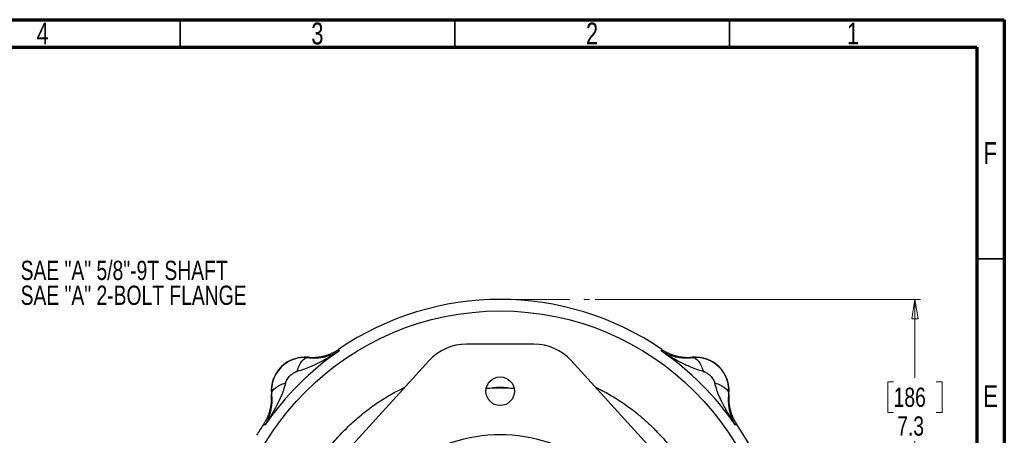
# Model space of a CAD drawing. Header units: inches. Extents: x 0.6 to 16.3, y 0.2 to 11.5.
# Tile 33 of 33: x 9.3 to 16.3, y 8.5 to 11.5. Entities that reach past the tile are written whole.
import ezdxf

# ---------------------------------------------------------------- set-up
doc = ezdxf.new("R2010")
doc.units = ezdxf.units.IN
doc.header["$MEASUREMENT"] = 0
doc.linetypes.add('CENTERX2', pattern=[0.8, 0.5, -0.1, 0.1, -0.1])
doc.styles.add('SLDTEXTSTYLE0', font='TXT', dxfattribs={"width": 0.75})
doc.dimstyles.new('SLDDIMSTYLE0', dxfattribs={"dimtxt": 0.137795, "dimasz": 0.14, "dimexe": 0, "dimexo": 0.0625, "dimgap": 0.034449, "dimtad": 0, "dimtih": 1, "dimtoh": 1, "dimdec": 1, "dimlfac": 1.5, "dimrnd": 1e-09, "dimzin": 12, "dimdsep": 46, "dimtxsty": 'SLDTEXTSTYLE0', "dimblk1": 'CLOSED', "dimblk2": 'CLOSED', "dimsah": 1, "dimcen": 0.09, "dimadec": 0, "dimazin": 3, "dimtfac": 1, "dimtdec": 1, "dimtofl": 0, "dimtmove": 0, "dimatfit": 3, "dimldrblk": 'CLOSED', "dimfxl": 0, "dimfrac": 2, "dimtolj": 1, "dimtzin": 12, "dimarcsym": 0})

# ---------------------------------------------------------------- blocks, each defined once
blk = doc.blocks.new('_Closed')
at = {"color": 0, "linetype": 'ByBlock', "lineweight": -2}
for p, q in [((-1, 0.166667), (0, 0)), ((-1, 0.166667), (-1, -0.166667)), ((0, 0), (-1, -0.166667)), ((0, 0), (-1, 0))]:
    blk.add_line(p, q, dxfattribs=at)
blk = doc.blocks.new('_D')
at = {"color": 7, "linetype": 'Continuous', "lineweight": 0}
for p, q in [((13.4061, 9.4914), (15.7376, 9.4914)), ((15.6982, 9.4914), (15.6982, 8.9287)), ((15.5455, 8.9007), (15.5035, 8.9007)), ((15.5035, 8.9007), (15.5035, 8.682)), ((15.8509, 8.9007), (15.8929, 8.9007)), ((15.8929, 8.9007), (15.8929, 8.682)), ((15.5035, 8.682), (15.5455, 8.682)), ((15.8929, 8.682), (15.8509, 8.682)), ((15.6982, 4.6217), (15.6982, 8.4758)), ((13.9711, 4.6217), (15.7376, 4.6217))]:
    blk.add_line(p, q, dxfattribs=at)
at = {"color": 7, "linetype": 'Continuous', "lineweight": 18, "xscale": 0.14, "yscale": 0.14}
for p, rotation in [((15.6982, 9.4914), 90.0000000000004), ((15.6982, 4.6217), 270.0000000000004)]:
    blk.add_blockref('_Closed', p, dxfattribs=dict(at, rotation=rotation))
at = {"color": 7, "linetype": 'Continuous', "lineweight": 18, "char_height": 0.1378, "attachment_point": 1, "style": 'SLDTEXTSTYLE0'}
for s, insert in [('186', (15.5455, 8.8596)), ('7.3', (15.5709, 8.6534))]:
    blk.add_mtext(s, dxfattribs=dict(at, insert=insert))
blk = doc.blocks.new('SW_NOTE_0_2')
at = {"color": 0, "linetype": 'Continuous', "lineweight": 0, "char_height": 0.137795, "attachment_point": 1, "style": 'SLDTEXTSTYLE0'}
for s, insert in [('SAE "A" 5/8"-9T SHAFT', (0.0226, 0.0728)), ('SAE "A" 2-BOLT FLANGE', (0.0226, -0.1053))]:
    blk.add_mtext(s, dxfattribs=dict(at, insert=insert))

msp = doc.modelspace()

# ---------------------------------------------------------------- linework, layer by layer
at = {"color": 7, "linetype": 'Continuous', "lineweight": 70}
for p, q in [((0.5906, 11.4961), (16.3386, 11.4961)), ((16.3386, 11.4961), (16.3386, 0.1969)), ((0.7874, 11.2992), (16.1417, 11.2992)), ((16.1417, 11.2992), (16.1417, 0.3937))]:
    msp.add_line(p, q, dxfattribs=at)
at = {"color": 7, "linetype": 'Continuous', "lineweight": 35}
for p, q in [((10.4331, 11.2992), (10.4331, 11.4961)), ((12.4016, 11.2992), (12.4016, 11.4961)), ((14.3701, 11.2992), (14.3701, 11.4961)), ((16.1417, 9.7835), (16.3386, 9.7835))]:
    msp.add_line(p, q, dxfattribs=at)
at = {"color": 7, "linetype": 'CENTERX2', "lineweight": 18}
msp.add_line((12.7256, 9.4914), (13.3667, 9.4914), dxfattribs=at)
at = {"color": 7, "linetype": 'Continuous', "lineweight": 25}
for p, q in [((11.568, 9.134), (11.5698, 9.1282)), ((11.5698, 9.1282), (11.5715, 9.1226)), ((12.9678, 9.1717), (12.4835, 9.1717)), ((13.8797, 9.1226), (13.8814, 9.1282)), ((13.8814, 9.1282), (13.8832, 9.134)), ((11.3488, 9.0775), (11.3489, 9.0754)), ((12.2172, 9.0541), (11.6434, 8.4246)), ((13.8078, 8.4246), (13.234, 9.0541)), ((14.1024, 9.0754), (14.1025, 9.0775)), ((11.0883, 8.8148), (11.0862, 8.8149)), ((14.3651, 8.8149), (14.3629, 8.8148)), ((11.0355, 8.5939), (11.0297, 8.5957)), ((11.0412, 8.5922), (11.0355, 8.5939)), ((14.4157, 8.5939), (14.4101, 8.5922)), ((14.4215, 8.5957), (14.4157, 8.5939))]:
    msp.add_line(p, q, dxfattribs=at)
at = {"color": 7, "linetype": 'Continuous', "lineweight": 25, "flags": 128}
msp.add_lwpolyline([(12.8263, 8.8526), (12.7256, 8.8562), (12.625, 8.8526)], dxfattribs=at)
at = {"color": 7, "linetype": 'Continuous', "lineweight": 25}
for centre, radius in [((12.7256, 7.4381), 1.9709), ((12.7256, 8.8341), 0.1023)]:
    msp.add_circle(centre, radius, dxfattribs=at)
for centre, radius, start, end in [((12.7256, 7.4381), 2.0533, 55.68388, 124.31612), ((12.7256, 7.4381), 2.0419, 124.41629, 145.58371), ((12.4835, 8.8114), 0.3602, 90, 137.64894), ((12.9678, 8.8114), 0.3602, 42.35106, 90), ((12.7256, 7.4381), 2.0419, 34.41629, 55.58371), ((11.326, 8.8377), 0.2409, 84.58105, 185.41895), ((14.1252, 8.8377), 0.2409, 354.58105, 95.41895), ((12.7256, 7.4381), 2.0533, 145.68388, 148.26931), ((12.7256, 7.4381), 2.0533, 325.68388, 34.31612), ((12.7256, 7.4381), 1.0842, 52.38273, 127.61727)]:
    msp.add_arc(centre, radius, start, end, dxfattribs=at)
for points, knots in [([(11.5715, 9.1226), (11.5545, 9.1113), (11.5372, 9.1002), (11.4998, 9.0774), (11.4796, 9.0656), (11.4466, 9.0476), (11.4339, 9.0409), (11.4149, 9.0313), (11.4086, 9.0282), (11.3921, 9.0203), (11.382, 9.0157), (11.3557, 9.0042), (11.3394, 8.9977), (11.3054, 8.9856), (11.2877, 8.9801), (11.2702, 8.9758)], [-0.001686, -0.001686, -0.001686, -0.001686, 0.290547, 0.290547, 0.624527, 0.624527, 0.833265, 0.833265, 0.937634, 0.937634, 1.104625, 1.104625, 1.371809, 1.371809, 1.668217, 1.668217, 1.668217, 1.668217]), ([(11.3488, 9.0775), (11.352, 9.0772), (11.3584, 9.0767), (11.368, 9.0762), (11.3776, 9.076), (11.3872, 9.0761), (11.3968, 9.0764), (11.4065, 9.077), (11.416, 9.0779), (11.4256, 9.0791), (11.4351, 9.0805), (11.4446, 9.0823), (11.454, 9.0843), (11.4634, 9.0865), (11.4726, 9.0891), (11.4819, 9.0919), (11.491, 9.0949), (11.5, 9.0983), (11.5089, 9.1019), (11.5178, 9.1057), (11.5265, 9.1098), (11.5351, 9.1142), (11.5435, 9.1188), (11.5518, 9.1236), (11.56, 9.1287), (11.5654, 9.1322), (11.568, 9.134)], [0, 0, 0, 0, 0.041666, 0.083331, 0.124998, 0.166665, 0.208333, 0.25, 0.291668, 0.333335, 0.375001, 0.416665, 0.458329, 0.499991, 0.541654, 0.583318, 0.624983, 0.66665, 0.708318, 0.749986, 0.791656, 0.833325, 0.874994, 0.916663, 0.958332, 1, 1, 1, 1]), ([(11.3489, 9.0754), (11.3514, 9.0751), (11.3565, 9.0745), (11.3641, 9.0738), (11.3718, 9.0733), (11.3796, 9.0729), (11.3876, 9.0727), (11.3957, 9.0727), (11.4038, 9.0729), (11.4189, 9.0735), (11.4416, 9.0757), (11.465, 9.08), (11.4838, 9.0847), (11.4973, 9.0886), (11.5106, 9.0931), (11.5254, 9.0988), (11.5412, 9.1058), (11.5572, 9.114), (11.5669, 9.1198), (11.5715, 9.1226)], [0, 0, 0, 0, 0.0267944, 0.0544151, 0.0828789, 0.1122026, 0.1424023, 0.1734943, 0.2054947, 0.2384195, 0.3545024, 0.4866567, 0.5475375, 0.6137524, 0.6778285, 0.7421465, 0.8362973, 0.9224221, 1, 1, 1, 1]), ([(13.8797, 9.1226), (13.8822, 9.121), (13.8873, 9.118), (13.895, 9.1136), (13.903, 9.1095), (13.9111, 9.1055), (13.9194, 9.1017), (13.9299, 9.0972), (13.9414, 9.0928), (13.9548, 9.0884), (13.9675, 9.0847), (13.9864, 9.08), (14.0098, 9.0757), (14.034, 9.0734), (14.0523, 9.0727), (14.0652, 9.0727), (14.0779, 9.0732), (14.0902, 9.074), (14.0984, 9.0749), (14.1024, 9.0754)], [0, 0, 0, 0, 0.042563, 0.0853459, 0.1283095, 0.1714127, 0.2146121, 0.2578628, 0.3335854, 0.3862566, 0.4532307, 0.5133525, 0.646799, 0.7615898, 0.8143147, 0.8644318, 0.9120286, 0.9571901, 1, 1, 1, 1]), ([(14.181, 8.9758), (14.1636, 8.9801), (14.1458, 8.9856), (14.1118, 8.9977), (14.0956, 9.0042), (14.0693, 9.0157), (14.0592, 9.0203), (14.0427, 9.0282), (14.0363, 9.0313), (14.0173, 9.0409), (14.0046, 9.0476), (13.9717, 9.0656), (13.9515, 9.0774), (13.914, 9.1002), (13.8967, 9.1113), (13.8797, 9.1226)], [-1.669903, -1.669903, -1.669903, -1.669903, -1.373496, -1.373496, -1.106311, -1.106311, -0.939321, -0.939321, -0.834952, -0.834952, -0.626214, -0.626214, -0.292233, -0.292233, 0, 0, 0, 0]), ([(13.8832, 9.134), (13.8859, 9.1322), (13.8912, 9.1287), (13.8994, 9.1236), (13.9077, 9.1188), (13.9162, 9.1142), (13.9248, 9.1098), (13.9335, 9.1057), (13.9423, 9.1019), (13.9512, 9.0983), (13.9603, 9.0949), (13.9694, 9.0919), (13.9786, 9.0891), (13.9879, 9.0865), (13.9972, 9.0843), (14.0067, 9.0823), (14.0161, 9.0805), (14.0256, 9.0791), (14.0352, 9.0779), (14.0448, 9.077), (14.0544, 9.0764), (14.064, 9.0761), (14.0736, 9.076), (14.0833, 9.0762), (14.0929, 9.0767), (14.0993, 9.0772), (14.1025, 9.0775)], [0, 0, 0, 0, 0.041668, 0.083337, 0.125006, 0.166675, 0.208344, 0.250014, 0.291682, 0.33335, 0.375017, 0.416682, 0.458346, 0.500009, 0.541672, 0.583335, 0.625, 0.666665, 0.708332, 0.75, 0.791667, 0.833335, 0.875002, 0.916669, 0.958334, 1, 1, 1, 1]), ([(11.3489, 9.0754), (11.3463, 9.0756), (11.3411, 9.0761), (11.3332, 9.0765), (11.3253, 9.0767), (11.3174, 9.0765), (11.3095, 9.0762), (11.3016, 9.0755), (11.2936, 9.0746), (11.2857, 9.0734), (11.2779, 9.072), (11.27, 9.0702), (11.2622, 9.0682), (11.2545, 9.066), (11.2468, 9.0634), (11.2392, 9.0606), (11.2316, 9.0576), (11.2242, 9.0543), (11.2168, 9.0507), (11.2096, 9.0468), (11.2025, 9.0427), (11.1955, 9.0383), (11.1887, 9.0337), (11.182, 9.0289), (11.1754, 9.0238), (11.169, 9.0184), (11.1628, 9.0129), (11.1435, 8.9942), (11.1159, 8.958), (11.0921, 8.8994), (11.0866, 8.8542), (11.0873, 8.8262), (11.088, 8.8186), (11.0883, 8.8148)], [0, 0, 0, 0, 0.018773, 0.037579, 0.056419, 0.075294, 0.094203, 0.113148, 0.132129, 0.151147, 0.170201, 0.189294, 0.208425, 0.227594, 0.246803, 0.266052, 0.285341, 0.304671, 0.324043, 0.343456, 0.362912, 0.382411, 0.401953, 0.421539, 0.441169, 0.460845, 0.480566, 0.500332, 0.651449, 0.799673, 0.945239, 0.972607, 1, 1, 1, 1]), ([(14.3629, 8.8148), (14.3632, 8.8172), (14.3636, 8.822), (14.364, 8.8293), (14.3642, 8.8366), (14.3641, 8.8438), (14.3639, 8.8511), (14.3634, 8.8583), (14.3627, 8.8656), (14.3617, 8.8728), (14.3606, 8.8799), (14.3592, 8.8871), (14.3576, 8.8942), (14.3558, 8.9012), (14.3538, 8.9082), (14.3516, 8.9151), (14.3492, 8.922), (14.3465, 8.9287), (14.3437, 8.9354), (14.3406, 8.942), (14.3373, 8.9485), (14.3339, 8.9549), (14.3302, 8.9612), (14.3264, 8.9674), (14.3224, 8.9735), (14.3182, 8.9794), (14.3138, 8.9852), (14.3092, 8.9909), (14.3045, 8.9964), (14.2996, 9.0017), (14.2945, 9.007), (14.2893, 9.012), (14.2839, 9.0169), (14.2784, 9.0217), (14.2727, 9.0262), (14.2669, 9.0306), (14.261, 9.0348), (14.2549, 9.0389), (14.2488, 9.0427), (14.2425, 9.0464), (14.2361, 9.0498), (14.2296, 9.0531), (14.223, 9.0561), (14.2163, 9.059), (14.2095, 9.0616), (14.2026, 9.0641), (14.1957, 9.0663), (14.1887, 9.0683), (14.1817, 9.0701), (14.1746, 9.0717), (14.1675, 9.0731), (14.1603, 9.0742), (14.1531, 9.0751), (14.1459, 9.0758), (14.1386, 9.0763), (14.1313, 9.0766), (14.1241, 9.0766), (14.1168, 9.0765), (14.1096, 9.0761), (14.1048, 9.0756), (14.1024, 9.0754)], [0, 0, 0, 0, 0.01734, 0.034669, 0.051988, 0.069298, 0.086599, 0.103891, 0.121174, 0.138449, 0.155716, 0.172976, 0.190229, 0.207475, 0.224715, 0.241949, 0.259178, 0.276401, 0.293619, 0.310833, 0.328043, 0.34525, 0.362452, 0.379652, 0.39685, 0.414045, 0.431238, 0.44843, 0.46562, 0.48281, 0.5, 0.517189, 0.534379, 0.55157, 0.568761, 0.585955, 0.60315, 0.620347, 0.637547, 0.65475, 0.671956, 0.689166, 0.70638, 0.723598, 0.740822, 0.75805, 0.775284, 0.792524, 0.80977, 0.827023, 0.844283, 0.861551, 0.878826, 0.896109, 0.913401, 0.930702, 0.948011, 0.965331, 0.98266, 1, 1, 1, 1]), ([(11.1879, 8.8935), (11.1888, 8.8971), (11.1901, 8.9011), (11.1937, 8.9095), (11.2006, 8.9227), (11.2112, 8.9363), (11.2274, 8.9525), (11.2365, 8.9597), (11.2542, 8.9704), (11.2628, 8.974), (11.2702, 8.9758)], [0, 0, 0, 0, 0.125, 0.125, 0.25, 0.5, 0.5, 0.75, 0.75, 1, 1, 1, 1]), ([(14.181, 8.9758), (14.1847, 8.9749), (14.1886, 8.9736), (14.1971, 8.97), (14.2102, 8.9631), (14.2238, 8.9525), (14.2401, 8.9364), (14.2472, 8.9272), (14.2579, 8.9095), (14.2616, 8.9009), (14.2634, 8.8935)], [0, 0, 0, 0, 0.125, 0.125, 0.25, 0.5, 0.5, 0.75, 0.75, 1, 1, 1, 1]), ([(11.1879, 8.8935), (11.1836, 8.876), (11.1781, 8.8583), (11.166, 8.8243), (11.1595, 8.808), (11.148, 8.7817), (11.1434, 8.7716), (11.1355, 8.7551), (11.1324, 8.7488), (11.1228, 8.7298), (11.1161, 8.7171), (11.0981, 8.6841), (11.0864, 8.6639), (11.0635, 8.6265), (11.0524, 8.6092), (11.0412, 8.5922)], [-1.669903, -1.669903, -1.669903, -1.669903, -1.373496, -1.373496, -1.106311, -1.106311, -0.939321, -0.939321, -0.834952, -0.834952, -0.626214, -0.626214, -0.292233, -0.292233, 0, 0, 0, 0]), ([(14.4101, 8.5922), (14.3988, 8.6092), (14.3878, 8.6265), (14.3649, 8.6639), (14.3531, 8.6841), (14.3351, 8.7171), (14.3284, 8.7298), (14.3189, 8.7488), (14.3158, 8.7551), (14.3079, 8.7716), (14.3032, 8.7817), (14.2918, 8.808), (14.2852, 8.8243), (14.2731, 8.8583), (14.2677, 8.876), (14.2634, 8.8935)], [-0.001686, -0.001686, -0.001686, -0.001686, 0.290547, 0.290547, 0.624527, 0.624527, 0.833265, 0.833265, 0.937634, 0.937634, 1.104625, 1.104625, 1.371809, 1.371809, 1.668217, 1.668217, 1.668217, 1.668217]), ([(12.0428, 6.0134), (12.0212, 6.0241), (11.981, 6.0439), (11.9271, 6.0743), (11.8834, 6.1009), (11.8516, 6.1217), (11.8277, 6.138), (11.8081, 6.1519), (11.7877, 6.1668), (11.7665, 6.1829), (11.7447, 6.2), (11.7246, 6.2164), (11.7034, 6.2343), (11.6827, 6.2525), (11.6592, 6.2738), (11.6348, 6.297), (11.5934, 6.338), (11.5408, 6.395), (11.483, 6.4658), (11.4336, 6.5332), (11.3883, 6.6017), (11.3451, 6.6749), (11.304, 6.7541), (11.2762, 6.8156), (11.2589, 6.8578), (11.2503, 6.8796), (11.2415, 6.903), (11.2325, 6.928), (11.2234, 6.9547), (11.2114, 6.9922), (11.1989, 7.0357), (11.1877, 7.0801), (11.1782, 7.1221), (11.1682, 7.1726), (11.1585, 7.2344), (11.1509, 7.3025), (11.1465, 7.3702), (11.1451, 7.4441), (11.1477, 7.5214), (11.1547, 7.6021), (11.1676, 7.694), (11.1872, 7.7902), (11.2138, 7.8869), (11.2412, 7.9683), (11.2715, 8.0453), (11.3058, 8.1216), (11.3463, 8.2002), (11.3908, 8.2761), (11.4395, 8.35), (11.4874, 8.4148), (11.5442, 8.4843), (11.6005, 8.5458), (11.6587, 8.6023), (11.7056, 8.6442), (11.7522, 8.6827), (11.8001, 8.7191), (11.8494, 8.7534), (11.9001, 8.7858), (11.9525, 8.8163), (12.0001, 8.8417), (12.0298, 8.8557), (12.0414, 8.8612)], [0, 0, 0, 0, 0.020404, 0.037935, 0.052349, 0.063644, 0.070084, 0.07687, 0.084001, 0.091478, 0.0993, 0.107467, 0.113465, 0.122763, 0.130794, 0.140291, 0.151251, 0.180096, 0.205875, 0.228595, 0.250824, 0.275338, 0.300499, 0.32631, 0.332462, 0.339065, 0.34612, 0.353626, 0.361585, 0.369995, 0.38693, 0.399847, 0.408746, 0.423386, 0.443434, 0.461646, 0.481374, 0.500817, 0.524151, 0.546876, 0.5693, 0.60269, 0.629889, 0.654097, 0.675318, 0.699928, 0.724848, 0.750082, 0.774391, 0.799758, 0.818241, 0.85029, 0.870251, 0.886924, 0.903496, 0.921372, 0.937826, 0.954364, 0.972221, 0.989167, 1, 1, 1, 1]), ([(13.4086, 8.8625), (13.4215, 8.8564), (13.4516, 8.842), (13.4989, 8.8164), (13.5517, 8.7853), (13.6066, 8.7496), (13.6663, 8.7069), (13.727, 8.6587), (13.787, 8.6058), (13.8498, 8.5445), (13.9149, 8.4733), (13.9795, 8.3927), (14.0375, 8.3105), (14.0905, 8.225), (14.1394, 8.1341), (14.1852, 8.0342), (14.2268, 7.9241), (14.2623, 7.8025), (14.2882, 7.6759), (14.3031, 7.5534), (14.3049, 7.4744), (14.3057, 7.4381)], [0, 0, 0, 0, 0.024126, 0.056515, 0.09091, 0.127861, 0.167315, 0.21526, 0.25895, 0.302619, 0.363867, 0.422114, 0.477375, 0.534133, 0.592344, 0.65202, 0.719996, 0.791365, 0.866296, 0.938512, 1, 1, 1, 1]), ([(11.0297, 8.5957), (11.0315, 8.5983), (11.035, 8.6037), (11.0401, 8.6119), (11.045, 8.6202), (11.0495, 8.6286), (11.0539, 8.6372), (11.058, 8.6459), (11.0618, 8.6548), (11.0654, 8.6637), (11.0688, 8.6727), (11.0718, 8.6819), (11.0746, 8.6911), (11.0772, 8.7003), (11.0795, 8.7097), (11.0814, 8.7191), (11.0832, 8.7286), (11.0846, 8.7381), (11.0858, 8.7477), (11.0867, 8.7573), (11.0873, 8.7669), (11.0876, 8.7765), (11.0877, 8.7861), (11.0875, 8.7957), (11.087, 8.8053), (11.0865, 8.8117), (11.0862, 8.8149)], [0, 0, 0, 0, 0.041668, 0.083337, 0.125006, 0.166675, 0.208344, 0.250014, 0.291682, 0.33335, 0.375017, 0.416682, 0.458346, 0.500009, 0.541672, 0.583335, 0.625, 0.666665, 0.708332, 0.75, 0.791667, 0.833335, 0.875002, 0.916669, 0.958334, 1, 1, 1, 1]), ([(11.0412, 8.5922), (11.0427, 8.5947), (11.0457, 8.5997), (11.0501, 8.6075), (11.0542, 8.6154), (11.0582, 8.6236), (11.062, 8.6318), (11.0665, 8.6424), (11.0709, 8.6539), (11.0753, 8.6673), (11.079, 8.68), (11.0837, 8.6988), (11.088, 8.7222), (11.0903, 8.7465), (11.091, 8.7647), (11.091, 8.7777), (11.0905, 8.7904), (11.0897, 8.8026), (11.0888, 8.8108), (11.0883, 8.8148)], [0, 0, 0, 0, 0.042563, 0.0853459, 0.1283095, 0.1714127, 0.2146121, 0.2578628, 0.3335853, 0.3862566, 0.4532305, 0.5133525, 0.6467997, 0.7615898, 0.8143157, 0.8644334, 0.9120301, 0.9571911, 1, 1, 1, 1]), ([(14.3629, 8.8148), (14.3626, 8.8123), (14.362, 8.8072), (14.3614, 8.7996), (14.3608, 8.7919), (14.3605, 8.7841), (14.3603, 8.7761), (14.3603, 8.768), (14.3604, 8.7599), (14.3611, 8.7448), (14.3633, 8.7221), (14.3675, 8.6987), (14.3722, 8.6799), (14.3761, 8.6664), (14.3807, 8.6531), (14.3864, 8.6383), (14.3934, 8.6225), (14.4015, 8.6065), (14.4073, 8.5968), (14.4101, 8.5922)], [0, 0, 0, 0, 0.026795, 0.054415, 0.082879, 0.112203, 0.142403, 0.173495, 0.205495, 0.23842, 0.354502, 0.486657, 0.547537, 0.613752, 0.677829, 0.742147, 0.836297, 0.922422, 1, 1, 1, 1]), ([(14.3651, 8.8149), (14.3648, 8.8117), (14.3642, 8.8053), (14.3638, 8.7957), (14.3635, 8.7861), (14.3636, 8.7765), (14.3639, 8.7669), (14.3646, 8.7573), (14.3655, 8.7477), (14.3666, 8.7381), (14.3681, 8.7286), (14.3698, 8.7191), (14.3718, 8.7097), (14.3741, 8.7003), (14.3766, 8.6911), (14.3794, 8.6819), (14.3825, 8.6727), (14.3858, 8.6637), (14.3894, 8.6548), (14.3932, 8.6459), (14.3973, 8.6372), (14.4017, 8.6286), (14.4063, 8.6202), (14.4111, 8.6119), (14.4162, 8.6037), (14.4198, 8.5983), (14.4215, 8.5957)], [0, 0, 0, 0, 0.041666, 0.083331, 0.124998, 0.166665, 0.208333, 0.25, 0.291668, 0.333335, 0.375001, 0.416665, 0.458329, 0.499991, 0.541654, 0.583318, 0.624983, 0.66665, 0.708318, 0.749986, 0.791656, 0.833325, 0.874994, 0.916663, 0.958332, 1, 1, 1, 1])]:
    msp.add_open_spline(points, degree=3, knots=knots, dxfattribs=at)
for points in [[(11.2702, 8.9758), (11.2788, 9.0055), (11.3032, 9.057), (11.3343, 9.0758), (11.3489, 9.0754)], [(14.1024, 9.0754), (14.117, 9.0758), (14.148, 9.057), (14.1724, 9.0055), (14.181, 8.9758)], [(11.0883, 8.8148), (11.0879, 8.8294), (11.1067, 8.8605), (11.1582, 8.8849), (11.1879, 8.8935)], [(14.2634, 8.8935), (14.2931, 8.8849), (14.3446, 8.8605), (14.3633, 8.8294), (14.3629, 8.8148)]]:
    msp.add_open_spline(points, degree=3, dxfattribs=at)
at = {"color": 8, "linetype": 'Continuous', "lineweight": 25}
msp.add_open_spline([(12.8247, 8.8508), (12.7917, 8.8557), (12.7256, 8.8655), (12.6596, 8.8557), (12.6265, 8.8508)], degree=3, knots=[0, 0, 0, 0, 0.500041, 1, 1, 1, 1], dxfattribs=at)

# ---------------------------------------------------------------- block references
at = {"color": 7, "linetype": 'Continuous', "lineweight": 0}
msp.add_blockref('SW_NOTE_0_2', (9.2663, 9.6959), dxfattribs=at)

# ---------------------------------------------------------------- texts
at = {"color": 7, "linetype": 'Continuous', "lineweight": 0, "char_height": 0.1562, "attachment_point": 2, "style": 'SLDTEXTSTYLE0'}
for s, insert in [('4', (9.4472, 11.4753)), ('3', (11.4157, 11.4753)), ('2', (13.3843, 11.4753)), ('1', (15.2543, 11.4753)), ('F', (16.2385, 10.619)), ('E', (16.2405, 8.8769))]:
    msp.add_mtext(s, dxfattribs=dict(at, insert=insert))

# ---------------------------------------------------------------- dimensions: what is measured, and where the dimension line sits
at = {"color": 7, "linetype": 'Continuous', "lineweight": 18}
dim = msp.add_linear_dim(base=(15.6982, 4.6217), p1=(13.3667, 9.4914), p2=(13.9318, 4.6217), angle=90, dimstyle='SLDDIMSTYLE0', dxfattribs=at)
dim.commit()
dim.dimension.update_dxf_attribs({"geometry": '_D', "text_midpoint": (15.6982, 8.7022), "dimtype": 160})

doc.saveas('drawing.dxf')
